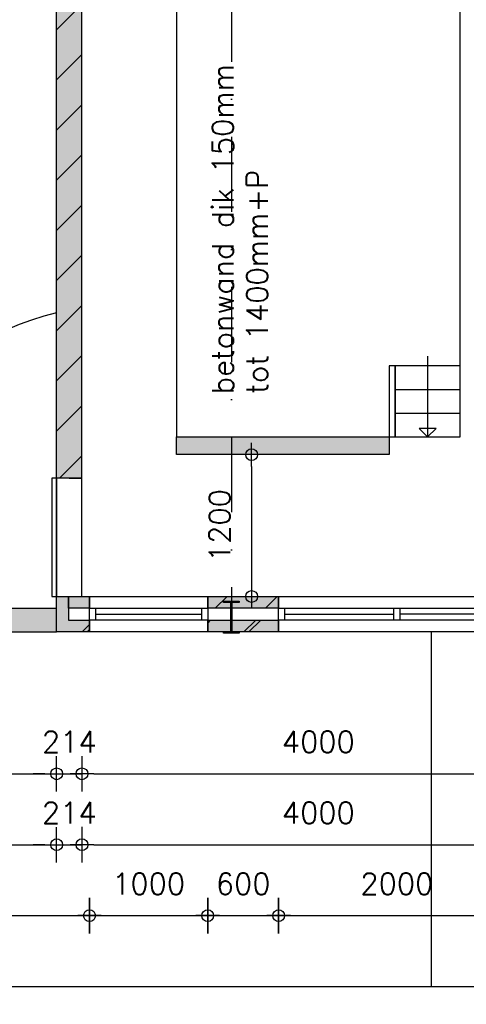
# Model space of a CAD drawing. Extents: x 0 to 114000, y -59400 to 0.
# Tile 4 of 24: x 32509 to 36288, y -52214 to -43884. Entities that reach past the tile are written whole.
import ezdxf

# ---------------------------------------------------------------- set-up
doc = ezdxf.new("R2010")
doc.units = 0
doc.header["$LTSCALE"] = 100
doc.header["$MEASUREMENT"] = 0
doc.header["$PDMODE"] = 1
doc.header["$PDSIZE"] = -3
doc.linetypes.add('DASHDOT2', pattern=[12.7, 6.35, -3.175, 0, -3.175])
doc.linetypes.add('HIDDEN2', pattern=[4.7625, 3.175, -1.5875])
doc.layers.get('0').update_dxf_attribs({"linetype": 'CONTINUOUS'})
doc.layers.get('DEFPOINTS').update_dxf_attribs({"linetype": 'CONTINUOUS'})
for name, color, linetype in [('A--A21--_F123-', 9, 'CONTINUOUS'), ('A--A21--_F123-_SOLID', 25, 'CONTINUOUS'), ('A--A22--_F12--', 7, 'CONTINUOUS'), ('A--A22--_F123-', 9, 'CONTINUOUS'), ('A--A23--_F1---_ROOSTER', 8, 'CONTINUOUS'), ('A--L$7A-_STRAMIEN', 1, 'DASHDOT2'), ('A--L21--', 7, 'CONTINUOUS'), ('A--L21--_F1---', 7, 'CONTINUOUS'), ('A--L21--_F123-', 1, 'CONTINUOUS'), ('A--L22--', 7, 'CONTINUOUS'), ('A--L22--_F1---', 7, 'CONTINUOUS'), ('A--L22--_F12--', 7, 'CONTINUOUS'), ('A--L28--', 7, 'CONTINUOUS'), ('A--L28--_F1---', 1, 'HIDDEN2'), ('A--L31--_F123-', 7, 'CONTINUOUS'), ('A--L32--_F123-', 7, 'CONTINUOUS'), ('A--L79--_F123-', 2, 'CONTINUOUS'), ('A--M$1A-_F123-_MAATV', 7, 'CONTINUOUS'), ('A--T$1A-_F123-_0_18MM', 1, 'CONTINUOUS'), ('A--T$1A-_F123-_0_25MM', 2, 'CONTINUOUS'), ('X--LP---_F1---', 9, 'CONTINUOUS'), ('X--LR---_CP', 7, 'CONTINUOUS')]:
    doc.layers.add(name, color=color, linetype=linetype)
doc.styles.add('0_18', font='ROMANS.shx', dxfattribs={"height": 180})
doc.styles.add('MISO', font='ROMANS.shx')
doc.dimstyles.new('DLV18', dxfattribs={"dimscale": 100, "dimtxt": 1.8, "dimasz": 1, "dimexe": 0, "dimexo": 0, "dimgap": 0, "dimtad": 0, "dimdec": 0, "dimrnd": 1, "dimzin": 0, "dimtxsty": 'MISO', "dimblk1": '$DIMDLV', "dimblk2": '$DIMDLV', "dimsah": 1, "dimcen": 0, "dimse1": 1, "dimse2": 1, "dimclrd": 256, "dimclre": 256, "dimclrt": 1, "dimazin": 3, "dimtfac": 1, "dimtdec": 0, "dimtix": 1, "dimtmove": 0, "dimatfit": 3, "dimtvp": 1.5, "dimtolj": 1, "dimtzin": 0})

# ---------------------------------------------------------------- blocks, each defined once
blk = doc.blocks.new('$DIMDLV')
at = {"color": 0}
for p, q in [((0, -1.5), (0, 1.5)), ((-1, 0), (1, 0))]:
    blk.add_line(p, q, dxfattribs=at)
blk.add_circle((0, 0), 0.5, dxfattribs=at)
blk = doc.blocks.new('*D53')
at = {"linetype": 'BYBLOCK'}
blk.add_line((-33057, -26135.8), (-33057, -27135.8), dxfattribs=at)
at = {"layer": 'DEFPOINTS', "color": 0, "linetype": 'BYBLOCK'}
for p in [(-33692.4, -26035.8), (-34492.4, -27235.8), (-33057, -27235.8)]:
    blk.add_point(p, dxfattribs=at)
at = {"linetype": 'BYBLOCK', "xscale": 100, "yscale": 100, "zscale": 100}
for p, rotation in [((-33057, -26035.8), 90), ((-33057, -27235.8), 270)]:
    blk.add_blockref('$DIMDLV', p, dxfattribs=dict(at, rotation=rotation))
at = {"color": 1, "linetype": 'BYBLOCK', "insert": (-33327, -26635.8), "char_height": 180, "attachment_point": 5, "rotation": 90, "style": 'MISO'}
blk.add_mtext('\\A1;1200', dxfattribs=at)
blk = doc.blocks.new('*U66')
at = {"layer": 'A--A21--_F123-'}
h = blk.add_hatch(dxfattribs=at)
h.set_pattern_fill('ALFALINE', color=256, scale=300, style=0)
h.set_pattern_definition([(45, (22100, 97420), (-212.132, 212.132), [])])
h.paths.add_polyline_path([(0, 0), (0, -50), (-178, -50), (-178, 0), (-178, 50), (0, 50)])
at = {"layer": 'A--L21--_F1---', "color": 2, "linetype": 'CONTINUOUS'}
for points in [[(-178, 0), (-178, 50), (0, 50), (0, 0)], [(0, 0), (0, -50), (-178, -50), (-178, 0)]]:
    blk.add_lwpolyline(points, dxfattribs=at)
at = {"layer": 'X--LP---_F1---'}
for points in [[(-178, 0), (-178, 50), (0, 0), (0, 50)], [(0, 0), (0, -50), (-178, 0), (-178, -50)]]:
    blk.add_solid(points, dxfattribs=at)
blk = doc.blocks.new('*U65')
at = {"layer": 'A--A21--_F123-'}
h = blk.add_hatch(dxfattribs=at)
h.set_pattern_fill('ALFABKST', color=256, scale=212, style=0)
h.set_pattern_definition([(45, (22100, 97726), (-212.0001, 212.0001), []), (45, (22142.4, 97726), (-212.0001, 212.0001), [])])
h.paths.add_polyline_path([(0, 0), (0, -50), (-278, -50), (-228, 0), (-178, 50), (0, 50)])
at = {"layer": 'A--L21--_F1---', "color": 2, "linetype": 'CONTINUOUS'}
for points in [[(0, 0), (0, -50), (-278, -50), (-278, -50)], [(-178, 50), (-178, 50), (0, 50), (0, 0)]]:
    blk.add_lwpolyline(points, dxfattribs=at)
at = {"layer": 'X--LP---_F1---'}
for points in [[(0, 0), (0, -50), (-228, 0), (-278, -50)], [(-228, 0), (-178, 50), (0, 0), (0, 50)]]:
    blk.add_solid(points, dxfattribs=at)
blk = doc.blocks.new('*U67')
at = {"layer": 'A--A22--_F12--', "color": 27}
for points in [[(-1800, 0), (-1800, 75), (0, 0), (0, 75)], [(0, 0), (0, -75), (-1800, 0), (-1800, -75)]]:
    blk.add_solid(points, dxfattribs=at)
at = {"layer": 'A--L22--_F12--', "color": 3, "linetype": 'CONTINUOUS'}
for points in [[(-1800, 0), (-1800, 75), (0, 75), (0, 0)], [(-1800, 0), (-1800, 75), (0, 75), (0, 0)], [(0, 0), (0, -75), (-1800, -75), (-1800, 0)], [(0, 0), (0, -75), (-1800, -75), (-1800, 0)]]:
    blk.add_lwpolyline(points, dxfattribs=at)
blk = doc.blocks.new('QD20568-')
at = {"layer": 'A--L28--_F1---', "color": 2, "linetype": 'CONTINUOUS'}
blk.add_lwpolyline([(67.5, -135), (-67.5, -135), (-67.5, -124.8), (-10.3, -124.8, 0.414214), (-3.3, -117.8), (-3.3, 117.8, 0.414214), (-10.3, 124.8), (-67.5, 124.8), (-67.5, 135), (67.5, 135), (67.5, 124.8), (10.3, 124.8, 0.414214), (3.3, 117.8), (3.3, -117.8, 0.414214), (10.3, -124.8), (67.5, -124.8)], format="xyb", close=True, dxfattribs=at)
at = {"layer": 'X--LR---_CP', "color": 4, "linetype": 'CONTINUOUS'}
for p in [(-3.3, 0), (0, 0), (3.3, 0)]:
    blk.add_point(p, dxfattribs=at)
blk = doc.blocks.new('*U234')
at = {"layer": 'A--A22--_F123-', "linetype": 'CONTINUOUS'}
for p, q in [((-107, 3794.1), (107, 4008.1)), ((-107, 3369.9), (107, 3583.9)), ((-107, 2945.6), (107, 3159.6)), ((-107, 2521.3), (107, 2735.3)), ((-107, 2097.1), (107, 2311.1)), ((-107, 1672.8), (107, 1886.8)), ((-107, 1248.5), (107, 1462.5)), ((-107, 824.3), (107, 1038.3)), ((-107, 400), (107, 614)), ((-82.8, 0), (107, 189.8))]:
    blk.add_line(p, q, dxfattribs=at)
blk = doc.blocks.new('*U57')
at = {"layer": 'A--L22--_F1---', "color": 2, "linetype": 'CONTINUOUS'}
for points in [[(0, 0), (-107, 0), (-107, 8900), (0, 8900)], [(0, 0), (107, 0), (107, 8900), (0, 8900)]]:
    blk.add_lwpolyline(points, dxfattribs=at)
at = {"layer": 'X--LP---_F1---'}
for points in [[(0, 0), (-107, 0), (0, 8900), (-107, 8900)], [(0, 8900), (107, 8900), (0, 0), (107, 0)]]:
    blk.add_solid(points, dxfattribs=at)
blk.add_blockref('*U234', (0, 0))
blk = doc.blocks.new('*U69')
at = {"layer": 'A--A21--_F123-'}
h = blk.add_hatch(dxfattribs=at)
h.set_pattern_fill('ALFABKST', color=256, scale=212, style=0)
h.set_pattern_definition([(45, (22328, 97726), (-212.0001, 212.0001), []), (45, (22370.4, 97726), (-212.0001, 212.0001), [])])
h.paths.add_polyline_path([(0, 0), (-50, -50), (-50, 250), (0, 250), (50, 250), (50, 50)])
at = {"layer": 'A--L21--_F1---', "color": 2, "linetype": 'CONTINUOUS'}
for points in [[(-50, -50), (-50, -50), (-50, 250), (0, 250)], [(0, 250), (50, 250), (50, 50), (50, 50)]]:
    blk.add_lwpolyline(points, dxfattribs=at)
at = {"layer": 'X--LP---_F1---'}
for points in [[(0, 0), (-50, -50), (0, 250), (-50, 250)], [(0, 250), (50, 250), (0, 0), (50, 50)]]:
    blk.add_solid(points, dxfattribs=at)
blk = doc.blocks.new('*D127')
at = {"linetype": 'BYBLOCK'}
blk.add_line((5000, -26683.9), (33522, -26683.9), dxfattribs=at)
at = {"layer": 'DEFPOINTS', "color": 0, "linetype": 'BYBLOCK'}
for p in [(4900, -17083.9), (33622, -24183.9), (33622, -26683.9)]:
    blk.add_point(p, dxfattribs=at)
at = {"linetype": 'BYBLOCK', "xscale": 100, "yscale": 100, "zscale": 100, "rotation": 180}
blk.add_blockref('$DIMDLV', (4900, -26683.9), dxfattribs=at)
at = {"linetype": 'BYBLOCK', "xscale": 100, "yscale": 100, "zscale": 100}
blk.add_blockref('$DIMDLV', (33622, -26683.9), dxfattribs=at)
at = {"color": 1, "linetype": 'BYBLOCK', "insert": (19261, -26413.9), "char_height": 180, "attachment_point": 5, "style": 'MISO'}
blk.add_mtext('\\A1;28722', dxfattribs=at)
blk = doc.blocks.new('*D128')
at = {"linetype": 'BYBLOCK'}
for p, q in [((33522, -26683.9), (33422, -26683.9)), ((33622, -26683.9), (33836, -26683.9)), ((33936, -26683.9), (34036, -26683.9))]:
    blk.add_line(p, q, dxfattribs=at)
at = {"layer": 'DEFPOINTS', "color": 0, "linetype": 'BYBLOCK'}
for p in [(33622, -24183.9), (33836, -24183.9), (33836, -26683.9)]:
    blk.add_point(p, dxfattribs=at)
at = {"linetype": 'BYBLOCK', "xscale": 100, "yscale": 100, "zscale": 100}
blk.add_blockref('$DIMDLV', (33622, -26683.9), dxfattribs=at)
at = {"linetype": 'BYBLOCK', "xscale": 100, "yscale": 100, "zscale": 100, "rotation": 180}
blk.add_blockref('$DIMDLV', (33836, -26683.9), dxfattribs=at)
at = {"color": 1, "linetype": 'BYBLOCK', "insert": (33729, -26413.9), "char_height": 180, "attachment_point": 5, "style": 'MISO'}
blk.add_mtext('\\A1;214', dxfattribs=at)
blk = doc.blocks.new('*D129')
at = {"linetype": 'BYBLOCK'}
blk.add_line((33136, -50263.9), (36936, -50263.9), dxfattribs=at)
at = {"layer": 'DEFPOINTS', "color": 0, "linetype": 'BYBLOCK'}
for p in [(33036, -47763.9), (37036, -47763.9), (37036, -50263.9)]:
    blk.add_point(p, dxfattribs=at)
at = {"linetype": 'BYBLOCK', "xscale": 100, "yscale": 100, "zscale": 100, "rotation": 180}
blk.add_blockref('$DIMDLV', (33036, -50263.9), dxfattribs=at)
at = {"linetype": 'BYBLOCK', "xscale": 100, "yscale": 100, "zscale": 100}
blk.add_blockref('$DIMDLV', (37036, -50263.9), dxfattribs=at)
at = {"color": 1, "linetype": 'BYBLOCK', "insert": (35036, -49993.9), "char_height": 180, "attachment_point": 5, "style": 'MISO'}
blk.add_mtext('\\A1;4000', dxfattribs=at)
blk = doc.blocks.new('*D140')
at = {"linetype": 'BYBLOCK'}
blk.add_line((5100, -27283.9), (33522, -27283.9), dxfattribs=at)
at = {"layer": 'DEFPOINTS', "color": 0, "linetype": 'BYBLOCK'}
for p in [(33622, -24183.9), (5000, -25283.9), (33622, -27283.9)]:
    blk.add_point(p, dxfattribs=at)
at = {"linetype": 'BYBLOCK', "xscale": 100, "yscale": 100, "zscale": 100, "rotation": 180}
blk.add_blockref('$DIMDLV', (5000, -27283.9), dxfattribs=at)
at = {"linetype": 'BYBLOCK', "xscale": 100, "yscale": 100, "zscale": 100}
blk.add_blockref('$DIMDLV', (33622, -27283.9), dxfattribs=at)
at = {"color": 1, "linetype": 'BYBLOCK', "insert": (19311, -27013.9), "char_height": 180, "attachment_point": 5, "style": 'MISO'}
blk.add_mtext('\\A1;28622', dxfattribs=at)
blk = doc.blocks.new('*D141')
at = {"linetype": 'BYBLOCK'}
for p, q in [((33522, -27283.9), (33422, -27283.9)), ((33622, -27283.9), (33836, -27283.9)), ((33936, -27283.9), (34036, -27283.9))]:
    blk.add_line(p, q, dxfattribs=at)
at = {"layer": 'DEFPOINTS', "color": 0, "linetype": 'BYBLOCK'}
for p in [(33622, -24183.9), (33836, -24183.9), (33836, -27283.9)]:
    blk.add_point(p, dxfattribs=at)
at = {"linetype": 'BYBLOCK', "xscale": 100, "yscale": 100, "zscale": 100}
blk.add_blockref('$DIMDLV', (33622, -27283.9), dxfattribs=at)
at = {"linetype": 'BYBLOCK', "xscale": 100, "yscale": 100, "zscale": 100, "rotation": 180}
blk.add_blockref('$DIMDLV', (33836, -27283.9), dxfattribs=at)
at = {"color": 1, "linetype": 'BYBLOCK', "insert": (33729, -27013.9), "char_height": 180, "attachment_point": 5, "style": 'MISO'}
blk.add_mtext('\\A1;214', dxfattribs=at)
blk = doc.blocks.new('*D142')
at = {"linetype": 'BYBLOCK'}
blk.add_line((33136, -50863.9), (36936, -50863.9), dxfattribs=at)
at = {"layer": 'DEFPOINTS', "color": 0, "linetype": 'BYBLOCK'}
for p in [(33036, -47763.9), (37036, -47763.9), (37036, -50863.9)]:
    blk.add_point(p, dxfattribs=at)
at = {"linetype": 'BYBLOCK', "xscale": 100, "yscale": 100, "zscale": 100, "rotation": 180}
blk.add_blockref('$DIMDLV', (33036, -50863.9), dxfattribs=at)
at = {"linetype": 'BYBLOCK', "xscale": 100, "yscale": 100, "zscale": 100}
blk.add_blockref('$DIMDLV', (37036, -50863.9), dxfattribs=at)
at = {"color": 1, "linetype": 'BYBLOCK', "insert": (35036, -50593.9), "char_height": 180, "attachment_point": 5, "style": 'MISO'}
blk.add_mtext('\\A1;4000', dxfattribs=at)
blk = doc.blocks.new('*D148')
at = {"linetype": 'BYBLOCK'}
blk.add_line((4100, 7936.1), (33000, 7936.1), dxfattribs=at)
at = {"layer": 'DEFPOINTS', "color": 0, "linetype": 'BYBLOCK'}
for p in [(4000, 10336.1), (33100, 10336.1), (33100, 7936.1)]:
    blk.add_point(p, dxfattribs=at)
at = {"linetype": 'BYBLOCK', "xscale": 100, "yscale": 100, "zscale": 100, "rotation": 180}
blk.add_blockref('$DIMDLV', (4000, 7936.1), dxfattribs=at)
at = {"linetype": 'BYBLOCK', "xscale": 100, "yscale": 100, "zscale": 100}
blk.add_blockref('$DIMDLV', (33100, 7936.1), dxfattribs=at)
at = {"color": 1, "linetype": 'BYBLOCK', "insert": (18550, 8206.1), "char_height": 180, "attachment_point": 5, "style": 'MISO'}
blk.add_mtext('\\A1;29100', dxfattribs=at)
blk = doc.blocks.new('*D149')
at = {"linetype": 'BYBLOCK'}
blk.add_line((34800.2, 7936.1), (36600.2, 7936.1), dxfattribs=at)
at = {"layer": 'DEFPOINTS', "color": 0, "linetype": 'BYBLOCK'}
for p in [(34700.2, 10336.1), (36700.2, 10336.1), (36700.2, 7936.1)]:
    blk.add_point(p, dxfattribs=at)
at = {"linetype": 'BYBLOCK', "xscale": 100, "yscale": 100, "zscale": 100, "rotation": 180}
blk.add_blockref('$DIMDLV', (34700.2, 7936.1), dxfattribs=at)
at = {"linetype": 'BYBLOCK', "xscale": 100, "yscale": 100, "zscale": 100}
blk.add_blockref('$DIMDLV', (36700.2, 7936.1), dxfattribs=at)
at = {"color": 1, "linetype": 'BYBLOCK', "insert": (35700.2, 8206.1), "char_height": 180, "attachment_point": 5, "style": 'MISO'}
blk.add_mtext('\\A1;2000', dxfattribs=at)
blk = doc.blocks.new('*D152')
at = {"linetype": 'BYBLOCK'}
blk.add_line((4900, -28483.9), (85300, -28483.9), dxfattribs=at)
at = {"layer": 'DEFPOINTS', "color": 0, "linetype": 'BYBLOCK'}
for p in [(4800, -25483.9), (85400, -25483.9), (85400, -28483.9)]:
    blk.add_point(p, dxfattribs=at)
at = {"linetype": 'BYBLOCK', "xscale": 100, "yscale": 100, "zscale": 100, "rotation": 180}
blk.add_blockref('$DIMDLV', (4800, -28483.9), dxfattribs=at)
at = {"linetype": 'BYBLOCK', "xscale": 100, "yscale": 100, "zscale": 100}
blk.add_blockref('$DIMDLV', (85400, -28483.9), dxfattribs=at)
at = {"color": 1, "linetype": 'BYBLOCK', "insert": (45100, -28213.9), "char_height": 180, "attachment_point": 5, "style": 'MISO'}
blk.add_mtext('\\A1;80600', dxfattribs=at)
blk = doc.blocks.new('*D153')
at = {"linetype": 'BYBLOCK'}
blk.add_line((43380, -25383.9), (43380, -25283.9), dxfattribs=at)
at = {"layer": 'DEFPOINTS', "color": 0, "linetype": 'BYBLOCK'}
for p in [(33672, -25183.9), (43380, -25183.9), (33622, -25483.9)]:
    blk.add_point(p, dxfattribs=at)
at = {"linetype": 'BYBLOCK', "xscale": 100, "yscale": 100, "zscale": 100}
for p, rotation in [((43380, -25183.9), 90), ((43380, -25483.9), 270)]:
    blk.add_blockref('$DIMDLV', p, dxfattribs=dict(at, rotation=rotation))
at = {"color": 1, "linetype": 'BYBLOCK', "insert": (43110, -25133.9), "char_height": 180, "attachment_point": 5, "rotation": 90, "style": 'MISO'}
blk.add_mtext('\\A1;300', dxfattribs=at)
blk = doc.blocks.new('*D154')
at = {"layer": 'A--M$1A-_F123-_MAATV', "linetype": 'CONTINUOUS'}
blk.add_line((42580, -48663.9), (42580, -38163.9), dxfattribs=at)
at = {"layer": 'DEFPOINTS', "color": 0, "linetype": 'CONTINUOUS'}
for p in [(37036, -38063.9), (42580, -38063.9), (32872, -48763.9)]:
    blk.add_point(p, dxfattribs=at)
at = {"layer": 'A--M$1A-_F123-_MAATV', "linetype": 'CONTINUOUS', "xscale": 100, "yscale": 100, "zscale": 100}
for p, rotation in [((42580, -38063.9), 90), ((42580, -48763.9), 270)]:
    blk.add_blockref('$DIMDLV', p, dxfattribs=dict(at, rotation=rotation))
at = {"layer": 'A--M$1A-_F123-_MAATV', "color": 1, "linetype": 'CONTINUOUS', "insert": (42310, -43413.9), "char_height": 180, "attachment_point": 5, "rotation": 90, "style": 'MISO'}
blk.add_mtext('\\A1;10700', dxfattribs=at)
blk = doc.blocks.new('*D163')
at = {"linetype": 'BYBLOCK'}
blk.add_line((32982, -25083.9), (32982, -24283.9), dxfattribs=at)
at = {"layer": 'DEFPOINTS', "color": 0, "linetype": 'BYBLOCK'}
for p in [(32982, -24183.9), (33582, -24183.9), (33582, -25183.9)]:
    blk.add_point(p, dxfattribs=at)
at = {"linetype": 'BYBLOCK', "xscale": 100, "yscale": 100, "zscale": 100}
for p, rotation in [((32982, -24183.9), 90), ((32982, -25183.9), 270)]:
    blk.add_blockref('$DIMDLV', p, dxfattribs=dict(at, rotation=rotation))
at = {"color": 1, "linetype": 'BYBLOCK', "insert": (32712, -24683.9), "char_height": 180, "attachment_point": 5, "rotation": 90, "style": 'MISO'}
blk.add_mtext('\\A1;1000', dxfattribs=at)
blk = doc.blocks.new('*U203')
at = {"layer": 'A--A21--_F123-'}
h = blk.add_hatch(dxfattribs=at)
h.set_pattern_fill('ALFALINE', color=256, scale=300, style=0)
h.set_pattern_definition([(45, (20499.8, 97420), (-212.132, 212.132), [])])
h.paths.add_polyline_path([(0, 0), (0, -50), (-600.2, -50), (-600.2, 0), (-600.2, 50), (0, 50)])
at = {"layer": 'A--L21--_F1---', "color": 2, "linetype": 'CONTINUOUS'}
for points in [[(-600.2, 0), (-600.2, 50), (0, 50), (0, 0)], [(0, 0), (0, -50), (-600.2, -50), (-600.2, 0)]]:
    blk.add_lwpolyline(points, dxfattribs=at)
at = {"layer": 'X--LP---_F1---'}
for points in [[(-600.2, 0), (-600.2, 50), (0, 0), (0, 50)], [(0, 0), (0, -50), (-600.2, 0), (-600.2, -50)]]:
    blk.add_solid(points, dxfattribs=at)
blk = doc.blocks.new('*U204')
at = {"layer": 'A--A21--_F123-'}
h = blk.add_hatch(dxfattribs=at)
h.set_pattern_fill('ALFABKST', color=256, scale=212, style=0)
h.set_pattern_definition([(45, (20499.8, 97726), (-212.0001, 212.0001), []), (45, (20542.2, 97726), (-212.0001, 212.0001), [])])
h.paths.add_polyline_path([(0, 0), (0, -50), (-600.2, -50), (-600.2, 0), (-600.2, 50), (0, 50)])
at = {"layer": 'A--L21--_F1---', "color": 2, "linetype": 'CONTINUOUS'}
for points in [[(-600.2, 0), (-600.2, 50), (0, 50), (0, 0)], [(0, 0), (0, -50), (-600.2, -50), (-600.2, 0)]]:
    blk.add_lwpolyline(points, dxfattribs=at)
at = {"layer": 'X--LP---_F1---'}
for points in [[(-600.2, 0), (-600.2, 50), (0, 0), (0, 50)], [(0, 0), (0, -50), (-600.2, 0), (-600.2, -50)]]:
    blk.add_solid(points, dxfattribs=at)
blk = doc.blocks.new('*D205')
at = {"linetype": 'BYBLOCK'}
blk.add_line((43180, 10536.1), (43180, 14336.1), dxfattribs=at)
at = {"layer": 'DEFPOINTS', "color": 0, "linetype": 'BYBLOCK'}
for p in [(37063, 14436.1), (43180, 14436.1), (34100, 10436.1)]:
    blk.add_point(p, dxfattribs=at)
at = {"linetype": 'BYBLOCK', "xscale": 100, "yscale": 100, "zscale": 100}
for p, rotation in [((43180, 14436.1), 90), ((43180, 10436.1), 270)]:
    blk.add_blockref('$DIMDLV', p, dxfattribs=dict(at, rotation=rotation))
at = {"color": 1, "linetype": 'BYBLOCK', "insert": (42910, 12436.1), "char_height": 180, "attachment_point": 5, "rotation": 90, "style": 'MISO'}
blk.add_mtext('\\A1;4000', dxfattribs=at)
blk = doc.blocks.new('*D206')
at = {"linetype": 'BYBLOCK'}
blk.add_line((33200, 7936.1), (34000, 7936.1), dxfattribs=at)
at = {"layer": 'DEFPOINTS', "color": 0, "linetype": 'BYBLOCK'}
for p in [(33100, 10336.1), (34100, 10336.1), (34100, 7936.1)]:
    blk.add_point(p, dxfattribs=at)
at = {"linetype": 'BYBLOCK', "xscale": 100, "yscale": 100, "zscale": 100, "rotation": 180}
blk.add_blockref('$DIMDLV', (33100, 7936.1), dxfattribs=at)
at = {"linetype": 'BYBLOCK', "xscale": 100, "yscale": 100, "zscale": 100}
blk.add_blockref('$DIMDLV', (34100, 7936.1), dxfattribs=at)
at = {"color": 1, "linetype": 'BYBLOCK', "insert": (33600, 8206.1), "char_height": 180, "attachment_point": 5, "style": 'MISO'}
blk.add_mtext('\\A1;1000', dxfattribs=at)
blk = doc.blocks.new('*D207')
at = {"linetype": 'BYBLOCK'}
blk.add_line((34200, 7936.1), (34600.2, 7936.1), dxfattribs=at)
at = {"layer": 'DEFPOINTS', "color": 0, "linetype": 'BYBLOCK'}
for p in [(34100, 10336.1), (34700.2, 10336.1), (34700.2, 7936.1)]:
    blk.add_point(p, dxfattribs=at)
at = {"linetype": 'BYBLOCK', "xscale": 100, "yscale": 100, "zscale": 100, "rotation": 180}
blk.add_blockref('$DIMDLV', (34100, 7936.1), dxfattribs=at)
at = {"linetype": 'BYBLOCK', "xscale": 100, "yscale": 100, "zscale": 100}
blk.add_blockref('$DIMDLV', (34700.2, 7936.1), dxfattribs=at)
at = {"color": 1, "linetype": 'BYBLOCK', "insert": (34400.1, 8206.1), "char_height": 180, "attachment_point": 5, "style": 'MISO'}
blk.add_mtext('\\A1;600', dxfattribs=at)

msp = doc.modelspace()

# ---------------------------------------------------------------- linework, layer by layer
at = {"layer": 'A--A21--_F123-_SOLID', "color": 27}
msp.add_solid([(32822, -48863.9), (32822, -49063.9), (4200, -48863.9), (4000, -49063.9)], dxfattribs=at)
at = {"layer": 'A--A23--_F1---_ROOSTER'}
msp.add_lwpolyline([(35990, -52063.9), (38990, -52063.9), (38990, -49063.9), (35990, -49063.9)], close=True, dxfattribs=at)
at = {"layer": 'A--L$7A-_STRAMIEN'}
msp.add_line((34300, -28363.9), (34300, -49063.9), dxfattribs=at)
at = {"layer": 'A--L21--_F123-', "color": 2}
for p, q in [((4200, -48863.9), (32822, -48863.9)), ((4000, -49063.9), (32822, -49063.9))]:
    msp.add_line(p, q, dxfattribs=at)
at = {"layer": 'A--L21--_F123-', "color": 8}
msp.add_arc((33449.2, -48915.7), 2627.7, 103.80905, 178.87134, dxfattribs=at)
at = {"layer": 'A--L31--_F123-', "color": 1, "linetype": 'CONTINUOUS'}
for points in [[(32822, -48763.9), (32822, -47763.9), (32782, -47763.9), (32782, -48763.9)], [(32822, -48763.9), (33036, -48763.9), (33036, -47763.9), (32822, -47763.9)], [(34100, -48963.9), (33100, -48963.9), (33100, -48863.9), (34100, -48863.9)], [(33150, -48963.9), (33100, -48963.9), (33100, -48863.9), (33150, -48863.9)], [(34100, -48963.9), (34050, -48963.9), (34050, -48863.9), (34100, -48863.9)], [(36700.2, -48963.9), (34700.2, -48963.9), (34700.2, -48863.9), (36700.2, -48863.9)], [(34750.2, -48963.9), (34700.2, -48963.9), (34700.2, -48863.9), (34750.2, -48863.9)], [(35725.2, -48963.9), (35675.2, -48963.9), (35675.2, -48863.9), (35725.2, -48863.9)]]:
    msp.add_lwpolyline(points, close=True, dxfattribs=at)
at = {"layer": 'A--L32--_F123-', "color": 1, "linetype": 'CONTINUOUS'}
for p, q in [((33150, -48913.9), (34050, -48913.9)), ((34750.2, -48913.9), (35675.2, -48913.9)), ((36650.2, -48913.9), (35725.2, -48913.9))]:
    msp.add_line(p, q, dxfattribs=at)
for points in [[(35961, -46729.6), (35961, -47413.9), (36031.7, -47343.2), (35890.3, -47343.2), (35961, -47413.9)], [(35686, -47013.9), (36236, -47013.9)], [(35686, -47213.9), (36236, -47213.9)]]:
    msp.add_lwpolyline(points, dxfattribs=at)
for points in [[(35686, -46813.9), (35636, -46813.9), (35636, -47413.9), (35686, -47413.9)], [(35686, -47413.9), (36236, -47413.9), (36236, -46813.9), (35686, -46813.9)], [(34100, -49063.9), (33100, -49063.9), (33100, -48763.9), (34100, -48763.9)], [(36700.2, -49063.9), (34700.2, -49063.9), (34700.2, -48763.9), (36700.2, -48763.9)]]:
    msp.add_lwpolyline(points, close=True, dxfattribs=at)
at = {"layer": 'A--L79--_F123-'}
msp.add_lwpolyline([(33836, -47413.9), (36236, -47413.9), (36236, -39413.9), (33836, -39413.9)], close=True, dxfattribs=at)
at = {"layer": 'A--T$1A-_F123-_0_18MM', "linetype": 'CONTINUOUS'}
msp.add_lwpolyline([(34248.8, -47413.9, 0, 66.7, 0), (34248.8, -47214.2, 0, 0, 0), (34248.8, -47042.2, 0, 0, 0), (34248.8, -47042.2, 0, 0, 0)], format="xyseb", dxfattribs=at)
at = {"layer": 'A--T$1A-_F123-_0_25MM', "color": 1}
msp.add_lwpolyline([(32630.6, -48066.4, 0, 64, 0), (32630.6, -48209.4, 0, 0, 0), (32630.6, -48363.9, 0, 0, 0), (32960.6, -48363.9, 0, 0, 0)], format="xyseb", dxfattribs=at)

# ---------------------------------------------------------------- block references
at = {"layer": 'A--L21--'}
for name, p in [('*U69', (32872, -49013.9)), ('*U66', (33100, -48813.9)), ('*U203', (34700.2, -48813.9)), ('*U65', (33100, -49013.9)), ('*U204', (34700.2, -49013.9))]:
    msp.add_blockref(name, p, dxfattribs=at)
at = {"layer": 'A--L22--'}
for name, p in [('*U57', (32929, -47763.9)), ('*U67', (35636, -47488.9))]:
    msp.add_blockref(name, p, dxfattribs=at)
at = {"layer": 'A--L28--', "rotation": 180}
msp.add_blockref('QD20568-', (34300, -48939.1), dxfattribs=at)

# ---------------------------------------------------------------- texts
at = {"layer": 'A--T$1A-_F123-_0_18MM', "linetype": 'CONTINUOUS', "style": '0_18'}
for s, p in [('betonwand dik 150mm', (34317.2, -47050.7)), ('tot 1400mm+P', (34608.7, -47050.7))]:
    msp.add_text(s, height=180, rotation=90, dxfattribs=at).set_placement(p)

# ---------------------------------------------------------------- dimensions: what is measured, and where the dimension line sits
at = {"layer": 'A--M$1A-_F123-_MAATV', "linetype": 'CONTINUOUS'}
dim = msp.add_linear_dim(base=(42580, -38063.9), p1=(32872, -48763.9), p2=(37036, -38063.9), angle=90, dimstyle='DLV18', dxfattribs=at)
dim.commit()
dim.dimension.update_dxf_attribs({"geometry": '*D154', "text_midpoint": (42310, -43413.9)})
for base, p1, p2, picture, middle, set_off in [((32822, -50263.9), (4100, -40663.9), (32822, -47763.9), '*D127', (18461, -49993.9), (-800, -23580.1)), ((32822, -50863.9), (4200, -48863.9), (32822, -47763.9), '*D140', (18511, -50593.9), (-800, -23580.1)), ((33036, -50263.9), (32822, -47763.9), (33036, -47763.9), '*D128', (32929, -49993.9), (-800, -23580.1)), ((33036, -50863.9), (32822, -47763.9), (33036, -47763.9), '*D141', (32929, -50593.9), (-800, -23580.1)), ((33100, -51463.9), (4000, -49063.9), (33100, -49063.9), '*D148', (18550, -51193.9), (0, -59400)), ((84600, -52063.9), (4000, -49063.9), (84600, -49063.9), '*D152', (44300, -51793.9), (-800, -23580.1)), ((36700.2, -51463.9), (34700.2, -49063.9), (36700.2, -49063.9), '*D149', (35700.2, -51193.9), (0, -59400))]:
    dim = msp.add_linear_dim(base=base, p1=p1, p2=p2, dimstyle='DLV18', dxfattribs=at)
    dim.commit()
    dim.dimension.update_dxf_attribs({"geometry": picture, "text_midpoint": middle, "insert": set_off})
for base, p1, p2, angle, picture, middle, set_off in [((43180, -44963.9), (34100, -48963.9), (37063, -44963.9), 90, '*D205', (42910, -46963.9), (0, -59400)), ((34471.4, -48763.9), (33836, -47563.9), (33036, -48763.9), 270, '*D53', (34201.4, -48163.9), (67528.4, -21528.1)), ((32182, -47763.9), (32782, -48763.9), (32782, -47763.9), 90, '*D163', (31912, -48263.9), (-800, -23580.1))]:
    dim = msp.add_linear_dim(base=base, p1=p1, p2=p2, angle=angle, dimstyle='DLV18', dxfattribs=at)
    dim.commit()
    dim.dimension.update_dxf_attribs({"geometry": picture, "text_midpoint": middle, "insert": set_off})
for base, picture, middle in [((37036, -50263.9), '*D129', (35036, -49993.9)), ((37036, -50863.9), '*D142', (35036, -50593.9))]:
    dim = msp.add_linear_dim(base=base, p1=(33036, -47763.9), p2=(37036, -47763.9), dimstyle='DLV18', dxfattribs=at)
    dim.commit()
    dim.dimension.update_dxf_attribs({"geometry": picture, "text_midpoint": middle})
dim = msp.add_linear_dim(base=(42580, -48763.9), p1=(32822, -49063.9), p2=(32872, -48763.9), angle=90, dimstyle='DLV18', dxfattribs=at)
dim.commit()
dim.dimension.update_dxf_attribs({"geometry": '*D153', "text_midpoint": (42580, -48713.9), "dimtype": 160, "insert": (-800, -23580.1)})
at = {"layer": 'A--M$1A-_F123-_MAATV'}
for base, p1, p2, picture, middle in [((34100, -51463.9), (33100, -49063.9), (34100, -49063.9), '*D206', (33600, -51193.9)), ((34700.2, -51463.9), (34100, -49063.9), (34700.2, -49063.9), '*D207', (34400.1, -51193.9))]:
    dim = msp.add_linear_dim(base=base, p1=p1, p2=p2, dimstyle='DLV18', dxfattribs=at)
    dim.commit()
    dim.dimension.update_dxf_attribs({"geometry": picture, "text_midpoint": middle, "insert": (0, -59400)})

doc.saveas('drawing.dxf')
